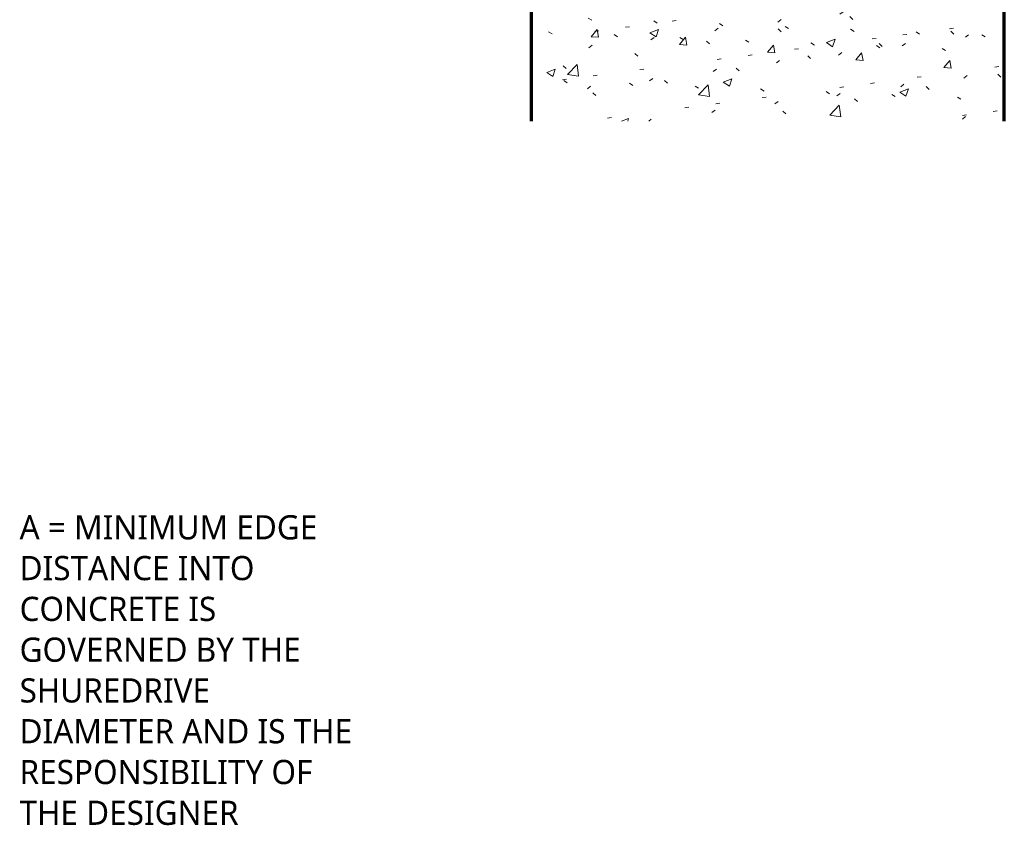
# Model space of a CAD drawing. Header units: millimetres. Extents: x -419 to 976, y -275 to 679.
# Tile 1 of 4: x -389 to 18, y -275 to 58. Entities that reach past the tile are written whole.
import ezdxf

# ---------------------------------------------------------------- set-up
doc = ezdxf.new("R2010")
doc.units = ezdxf.units.MM
for name, color, linetype, lineweight in [('A-DETL', 90, 'Continuous', 13), ('A-DETL-GENF', 92, 'Continuous', 13), ('G-ANNO-TEXT', 231, 'Continuous', 9)]:
    doc.layers.add(name, color=color, linetype=linetype, lineweight=lineweight)
doc.styles.add('Yu Gothic_1', font='Yu Gothic.ttf', dxfattribs={"height": 10})

msp = doc.modelspace()

# ---------------------------------------------------------------- hatches: boundary and pattern name
at = {"layer": 'A-DETL-GENF'}
h = msp.add_hatch(dxfattribs=at)
h.set_pattern_fill('FP_2', color=9, style=0, pattern_type=2)
h.set_pattern_definition([(50, (0, 0), (36.4365, -3.1877), [3.81, -41.91]), (355, (0, 0), (-7.0485, 38.2117), [3.048, -33.528]), (100.451, (3.036, -0.266), (29.3886, 35.023), [3.238, -35.618]), (46.184, (0, 10.16), (54.216, -8.4084), [5.715, -62.865]), (96.636, (4.52, 9.46), (47.4805, 49.4854), [4.857, -53.427]), (351.184, (0, 10.16), (47.481, 49.4846), [4.572, -50.292]), (21, (5.08, 7.62), (30.3226, -20.4528), [3.81, -41.91]), (326, (5.08, 7.62), (12.3607, 36.838), [3.048, -33.528]), (71.451, (7.607, 5.916), (42.6833, 16.384), [3.238, -35.618]), (37.5, (0, 0), (0.61807, 16.91082), [1.676, -31.445, 1.676, -32.36, -33.655]), (37.5, (0, 0), (0.61807, 16.91082), [-67.158, 1.676, -31.979]), (7.5, (0, 0), (13.36414, 20.0358), [1.676, -17.729, 1.676, -30.683, -12.827]), (7.5, (0, 0), (13.36414, 20.0358), [-51.765, 1.676, -11.151]), (327.5, (-11.328, 0), (27.11816, -1.14606), [1.676, -11.024, 1.676, -37.948, -52.578]), (327.5, (-11.328, 0), (27.11816, -1.14606), [-52.324, 1.676, -50.902]), (317.5, (-16.408, 0), (29.6258, 5.0851), [1.676, -14.834, 1.676, -24.638, -37.338]), (317.5, (-16.408, 0), (29.6258, 5.0851), [-42.824, 1.676, -35.662])])
h.paths.add_polyline_path([(17.99, 16.04), (17.99, 398.03), (14.09, 401.93), (-171.16, 401.93), (-177.64, 395.45), (-177.64, 16.04), (-55.93, 16.04)])

# ---------------------------------------------------------------- linework, layer by layer
at = {"layer": 'A-DETL', "lineweight": 70}
for p, q in [((-177.64, 395.45), (-177.64, 16.04)), ((17.99, 16.04), (17.99, 398.03))]:
    msp.add_line(p, q, dxfattribs=at)

# ---------------------------------------------------------------- texts
at = {"layer": 'G-ANNO-TEXT', "color": 7, "char_height": 10, "attachment_point": 1, "style": 'Yu Gothic_1', "bg_fill": 3, "box_fill_scale": 1.25, "bg_fill_color": 9, "bg_fill_true_color": 13158600, "bg_fill_transparency": 0}
for s, insert, width in [('A = MINIMUM EDGE ', (-389.17, -146.92), 161.54), ('DISTANCE INTO ', (-389.17, -163.79), 127.4683), ('CONCRETE IS ', (-389.17, -180.66), 109.8312), ('GOVERNED BY THE ', (-389.17, -197.53), 155.1265), ('SHUREDRIVE ', (-389.17, -214.39), 107.4261), ('DIAMETER AND IS THE ', (-389.17, -231.26), 181.9831), ('RESPONSIBILITY OF ', (-389.17, -248.13), 160.3375), ('THE DESIGNER', (-389.17, -264.99), 117.8481)]:
    msp.add_mtext(s, dxfattribs=dict(at, insert=insert, width=width))

doc.saveas('drawing.dxf')
